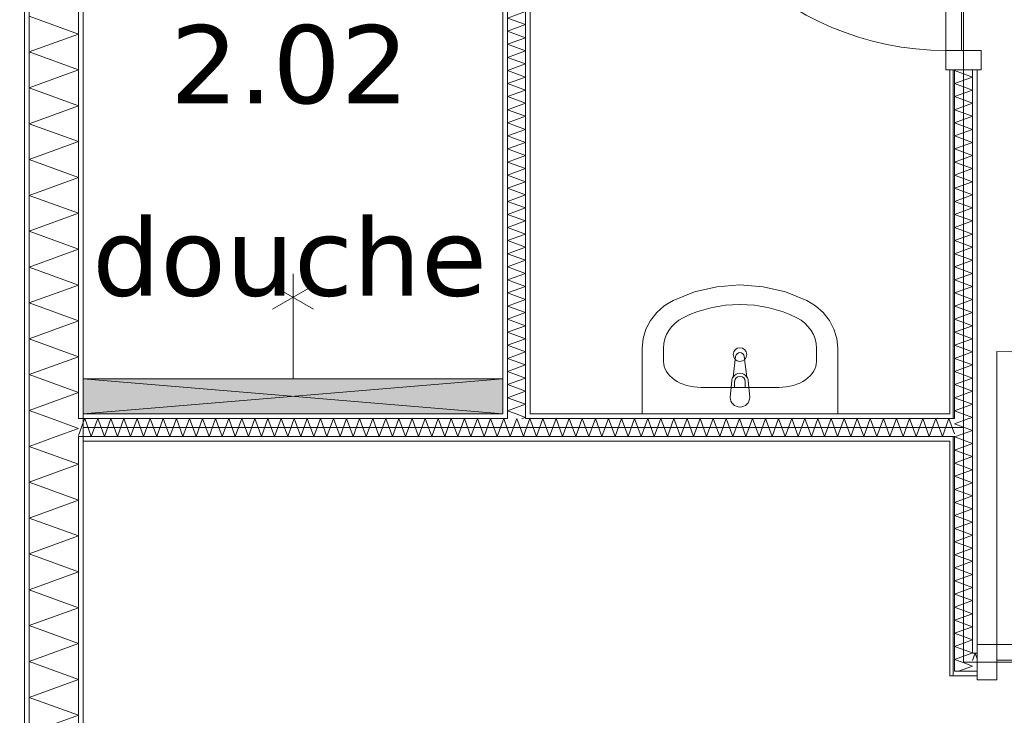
# Model space of a CAD drawing. Header units: millimetres. Extents: x -14925 to 266687, y -3550 to 35834.
# Tile 88 of 244: x 13512 to 16030, y 12749 to 14529. Entities that reach past the tile are written whole.
import ezdxf
from ezdxf.enums import TextEntityAlignment as Align

# ---------------------------------------------------------------- set-up
doc = ezdxf.new("R2010")
doc.units = ezdxf.units.MM
doc.header["$MEASUREMENT"] = 0
for name, color, linetype in [('New_21 Buitenwanden Laagscheidingslijnen', 7, 'Continuous'), ('New_22 C Binnenwanden', 7, 'Continuous'), ('New_22 C Binnenwanden Deuren', 7, 'Continuous'), ('New_22 C Binnenwanden Doorsnede-arcering', 7, 'Continuous'), ('New_22 C Binnenwanden Laagscheidingslijnen', 7, 'Continuous'), ('New_74 Sanitair', 7, 'Continuous'), ('New_74 Sanitair 2D arcering', 7, 'Continuous'), ('New_Z Gebruiksopp', 7, 'Continuous'), ('New_Z Gebruiksopp Zone omranding', 7, 'Continuous'), ('New_Z Gebruiksopp Zone tekst', 7, 'Continuous'), ('Tekst_dim 1_ 100 .DO', 7, 'Continuous')]:
    doc.layers.add(name, color=color, linetype=linetype)
doc.styles.add('GENERATED_STYLE_1', font='verdana.ttf')
doc.styles.add('GENERATED_STYLE_2', font='verdana.ttf')
doc.dimstyles.new('GENERATED_STYLE__2', dxfattribs={"dimtxt": 400, "dimasz": 380, "dimexe": 0.18, "dimexo": 0.0625, "dimgap": 0, "dimtad": 1, "dimtih": 1, "dimtoh": 1, "dimdec": 0, "dimzin": 0, "dimdsep": 46, "dimtxsty": 'GENERATED_STYLE_2', "dimblk": 'ARROWHEAD_7', "dimblk1": 'ARROWHEAD_7', "dimblk2": 'ARROWHEAD_7', "dimcen": 0.09, "dimse1": 1, "dimse2": 1, "dimclrd": 9, "dimclre": 9, "dimclrt": 9, "dimadec": 1, "dimazin": 0, "dimtfac": 1, "dimtdec": 4, "dimtmove": 0, "dimatfit": 3, "dimfxl": 1, "dimtolj": 1, "dimtzin": 0, "dimarcsym": 0})
pattern_1 = [(0, (0, 0), (0, 100), [])]
pattern_2 = [(270, (0, 0), (100, 0), [])]
pattern_3 = [(90, (0, 0), (-100, 0), [])]

# ---------------------------------------------------------------- blocks, each defined once
blk = doc.blocks.new('douche_2.02_27_3', base_point=(14202.7, 14647.7))
at = {"layer": 'New_Z Gebruiksopp Zone tekst', "color": 2, "lineweight": 0}
for tag, style, p in [('DUMMY_941', 'GENERATED_STYLE_1', (14202.7, 14585.6)), ('DUMMY_942', 'GENERATED_STYLE_2', (14202.7, 14088.4))]:
    blk.add_attdef(tag, text='', height=200, dxfattribs=dict(at, style=style)).set_placement(p, align=Align.TOP_LEFT)
for tag, style, p in [('ROOM_NUMBER', 'GENERATED_STYLE_1', (14202.7, 14514.9)), ('ROOM_NAME', 'GENERATED_STYLE_2', (14202.7, 14022.5))]:
    blk.add_attdef(tag, text='', height=200, dxfattribs=dict(at, style=style)).set_placement(p, align=Align.TOP_CENTER)
blk = doc.blocks.new('*X537')
at = {"layer": 'New_22 C Binnenwanden Doorsnede-arcering', "color": 7, "linetype": 'Continuous', "lineweight": 0}
blk.add_line((13663, 13464.8), (13675, 13497.8), dxfattribs=at)
blk = doc.blocks.new('*X538')
at = {"layer": 'New_22 C Binnenwanden Doorsnede-arcering', "color": 7, "linetype": 'Continuous', "lineweight": 0}
blk.add_line((15903, 13468.9), (15891, 13501.8), dxfattribs=at)
blk = doc.blocks.new('*X539')
at = {"layer": 'New_22 C Binnenwanden Doorsnede-arcering', "color": 7, "linetype": 'Continuous', "lineweight": 0}
for p, q in [((13675, 13497.8), (13678.7, 13508)), ((13695.5, 13462), (13678.7, 13508)), ((13695.5, 13462), (13712.2, 13508)), ((13729, 13462), (13712.2, 13508)), ((13729, 13462), (13745.7, 13508)), ((13762.4, 13462), (13745.7, 13508)), ((13762.4, 13462), (13779.2, 13508)), ((13795.9, 13462), (13779.2, 13508)), ((13795.9, 13462), (13812.7, 13508)), ((13829.4, 13462), (13812.7, 13508)), ((13829.4, 13462), (13846.2, 13508)), ((13862.9, 13462), (13846.2, 13508)), ((13862.9, 13462), (13879.6, 13508)), ((13896.4, 13462), (13879.6, 13508)), ((13896.4, 13462), (13913.1, 13508)), ((13929.9, 13462), (13913.1, 13508)), ((13929.9, 13462), (13946.6, 13508)), ((13963.4, 13462), (13946.6, 13508)), ((13963.4, 13462), (13980.1, 13508)), ((13996.8, 13462), (13980.1, 13508)), ((13996.8, 13462), (14013.6, 13508)), ((14030.3, 13462), (14013.6, 13508)), ((14030.3, 13462), (14047.1, 13508)), ((14063.8, 13462), (14047.1, 13508)), ((14063.8, 13462), (14080.6, 13508)), ((14097.3, 13462), (14080.6, 13508)), ((14097.3, 13462), (14114, 13508)), ((14130.8, 13462), (14114, 13508)), ((14130.8, 13462), (14147.5, 13508)), ((14164.3, 13462), (14147.5, 13508)), ((14164.3, 13462), (14181, 13508)), ((14197.8, 13462), (14181, 13508)), ((14197.8, 13462), (14214.5, 13508)), ((14231.2, 13462), (14214.5, 13508)), ((14231.2, 13462), (14248, 13508)), ((14264.7, 13462), (14248, 13508)), ((14264.7, 13462), (14281.5, 13508)), ((14298.2, 13462), (14281.5, 13508)), ((14298.2, 13462), (14314.9, 13508)), ((14331.7, 13462), (14314.9, 13508)), ((14331.7, 13462), (14348.4, 13508)), ((14365.2, 13462), (14348.4, 13508)), ((14365.2, 13462), (14381.9, 13508)), ((14398.7, 13462), (14381.9, 13508)), ((14398.7, 13462), (14415.4, 13508)), ((14432.1, 13462), (14415.4, 13508)), ((14432.1, 13462), (14448.9, 13508)), ((14465.6, 13462), (14448.9, 13508)), ((14465.6, 13462), (14482.4, 13508)), ((14499.1, 13462), (14482.4, 13508)), ((14499.1, 13462), (14515.9, 13508)), ((14532.6, 13462), (14515.9, 13508)), ((14532.6, 13462), (14549.3, 13508)), ((14566.1, 13462), (14549.3, 13508)), ((14566.1, 13462), (14582.8, 13508)), ((14599.6, 13462), (14582.8, 13508)), ((14599.6, 13462), (14616.3, 13508)), ((14633.1, 13462), (14616.3, 13508)), ((14633.1, 13462), (14649.8, 13508)), ((14666.5, 13462), (14649.8, 13508)), ((14666.5, 13462), (14683.3, 13508)), ((14700, 13462), (14683.3, 13508)), ((14700, 13462), (14716.8, 13508)), ((14733.5, 13462), (14716.8, 13508)), ((14733.5, 13462), (14750.3, 13508)), ((14760, 13481.2), (14750.3, 13508))]:
    blk.add_line(p, q, dxfattribs=at)
blk = doc.blocks.new('*X540')
at = {"layer": 'New_22 C Binnenwanden Doorsnede-arcering', "color": 7, "linetype": 'Continuous', "lineweight": 0}
for p, q in [((14767, 13462), (14783.7, 13508)), ((14800.5, 13462), (14783.7, 13508)), ((14767, 13462), (14760, 13481.2)), ((14800.5, 13462), (14806, 13477.2))]:
    blk.add_line(p, q, dxfattribs=at)
blk = doc.blocks.new('*X541')
at = {"layer": 'New_22 C Binnenwanden Doorsnede-arcering', "color": 7, "linetype": 'Continuous', "lineweight": 0}
for p, q in [((14806, 13477.2), (14817.2, 13508)), ((14834, 13462), (14817.2, 13508)), ((14834, 13462), (14850.7, 13508)), ((14867.5, 13462), (14850.7, 13508)), ((14867.5, 13462), (14884.2, 13508)), ((14900.9, 13462), (14884.2, 13508)), ((14900.9, 13462), (14917.7, 13508)), ((14934.4, 13462), (14917.7, 13508)), ((14934.4, 13462), (14951.2, 13508)), ((14967.9, 13462), (14951.2, 13508)), ((14967.9, 13462), (14984.7, 13508)), ((15001.4, 13462), (14984.7, 13508)), ((15001.4, 13462), (15018.1, 13508)), ((15034.9, 13462), (15018.1, 13508)), ((15034.9, 13462), (15051.6, 13508)), ((15068.4, 13462), (15051.6, 13508)), ((15068.4, 13462), (15085.1, 13508)), ((15101.9, 13462), (15085.1, 13508)), ((15101.9, 13462), (15118.6, 13508)), ((15135.3, 13462), (15118.6, 13508)), ((15135.3, 13462), (15152.1, 13508)), ((15168.8, 13462), (15152.1, 13508)), ((15168.8, 13462), (15185.6, 13508)), ((15202.3, 13462), (15185.6, 13508)), ((15202.3, 13462), (15219.1, 13508)), ((15235.8, 13462), (15219.1, 13508)), ((15235.8, 13462), (15252.5, 13508)), ((15269.3, 13462), (15252.5, 13508)), ((15269.3, 13462), (15286, 13508)), ((15302.8, 13462), (15286, 13508)), ((15302.8, 13462), (15319.5, 13508)), ((15336.2, 13462), (15319.5, 13508)), ((15336.2, 13462), (15353, 13508)), ((15369.7, 13462), (15353, 13508)), ((15369.7, 13462), (15386.5, 13508)), ((15403.2, 13462), (15386.5, 13508)), ((15403.2, 13462), (15420, 13508)), ((15436.7, 13462), (15420, 13508)), ((15436.7, 13462), (15453.4, 13508)), ((15470.2, 13462), (15453.4, 13508)), ((15470.2, 13462), (15486.9, 13508)), ((15503.7, 13462), (15486.9, 13508)), ((15503.7, 13462), (15520.4, 13508)), ((15537.2, 13462), (15520.4, 13508)), ((15537.2, 13462), (15553.9, 13508)), ((15570.6, 13462), (15553.9, 13508)), ((15570.6, 13462), (15587.4, 13508)), ((15604.1, 13462), (15587.4, 13508)), ((15604.1, 13462), (15620.9, 13508)), ((15637.6, 13462), (15620.9, 13508)), ((15637.6, 13462), (15654.4, 13508)), ((15671.1, 13462), (15654.4, 13508)), ((15671.1, 13462), (15687.8, 13508)), ((15704.6, 13462), (15687.8, 13508)), ((15704.6, 13462), (15721.3, 13508)), ((15738.1, 13462), (15721.3, 13508)), ((15738.1, 13462), (15754.8, 13508)), ((15771.6, 13462), (15754.8, 13508)), ((15771.6, 13462), (15788.3, 13508)), ((15805, 13462), (15788.3, 13508)), ((15805, 13462), (15821.8, 13508)), ((15838.5, 13462), (15821.8, 13508)), ((15838.5, 13462), (15855.3, 13508)), ((15872, 13462), (15855.3, 13508)), ((15872, 13462), (15888.8, 13508)), ((15891, 13501.8), (15888.8, 13508))]:
    blk.add_line(p, q, dxfattribs=at)
blk = doc.blocks.new('Wall_74_3', base_point=(13675, 13485))
at = {"layer": 'New_22 C Binnenwanden Doorsnede-arcering', "linetype": 'Continuous', "lineweight": 0, "true_color": 0x000000}
h = blk.add_hatch(dxfattribs=at)
h.set_pattern_fill('325_Houtachtig_plaatmate_E2', color=18, style=0, pattern_type=2)
h.set_pattern_definition(pattern_1)
h.paths.add_polyline_path([(14748, 13520), (13675, 13520), (13675, 13508), (14748, 13508)])
h = blk.add_hatch(dxfattribs=at)
h.set_pattern_fill('325_Houtachtig_plaatmate_E2', color=18, style=0, pattern_type=2)
h.set_pattern_definition(pattern_1)
h.paths.add_polyline_path([(14760, 13520), (14748, 13520), (14748, 13508), (14760, 13508)])
h = blk.add_hatch(dxfattribs=at)
h.set_pattern_fill('325_Houtachtig_plaatmate_E2', color=18, style=0, pattern_type=2)
h.set_pattern_definition(pattern_1)
h.paths.add_polyline_path([(14818, 13520), (14806, 13520), (14806, 13508), (14818, 13508)])
h = blk.add_hatch(dxfattribs=at)
h.set_pattern_fill('325_Houtachtig_plaatmate_E2', color=18, style=0, pattern_type=2)
h.set_pattern_definition(pattern_1)
h.paths.add_polyline_path([(14818, 13508), (15891, 13508), (15891, 13520), (14818, 13520)])
h = blk.add_hatch(dxfattribs=at)
h.set_pattern_fill('325_Houtachtig_plaatmate_E2', color=18, style=0, pattern_type=2)
h.set_pattern_definition(pattern_1)
h.paths.add_polyline_path([(13675, 13450), (15891, 13450), (15891, 13462), (13675, 13462)])
at = {"layer": 'New_22 C Binnenwanden', "color": 1, "linetype": 'Continuous', "lineweight": 0, "flags": 128}
for points in [[(14748, 13520), (13675, 13520)], [(15891, 13520), (14818, 13520)], [(13675, 13450), (15891, 13450)]]:
    blk.add_lwpolyline(points, dxfattribs=at)
at = {"layer": 'New_22 C Binnenwanden Laagscheidingslijnen', "color": 1, "linetype": 'Continuous', "lineweight": 0}
for p, q in [((13675, 13508), (13663, 13508)), ((13675, 13508), (14748, 13508)), ((14748, 13508), (14760, 13508)), ((14760, 13520), (14760, 13508)), ((14806, 13508), (14806, 13520)), ((14806, 13508), (14818, 13508)), ((14818, 13508), (15891, 13508)), ((15903, 13508), (15891, 13508)), ((13663, 13462), (13675, 13462)), ((13675, 13462), (14760, 13462)), ((14760, 13462), (14806, 13462)), ((14806, 13462), (15891, 13462)), ((15891, 13462), (15903, 13462))]:
    blk.add_line(p, q, dxfattribs=at)
at = {"layer": 'New_22 C Binnenwanden', "color": 1, "lineweight": 0}
for name in ['*X537', '*X539', '*X540', '*X541', '*X538']:
    blk.add_blockref(name, (0, 0), dxfattribs=at)
blk = doc.blocks.new('*X570')
at = {"layer": 'New_22 C Binnenwanden Doorsnede-arcering', "color": 7, "linetype": 'Continuous', "lineweight": 0}
for p in [(15913.1, 12862), (15924.9, 12883.9)]:
    blk.add_line(p, (15949, 12875.1), dxfattribs=at)
blk = doc.blocks.new('*X572')
at = {"layer": 'New_22 C Binnenwanden Doorsnede-arcering', "color": 7, "linetype": 'Continuous', "lineweight": 0}
for p, q in [((15903, 14398.7), (15906.7, 14400)), ((15903, 14398.7), (15949, 14381.9)), ((15903, 14365.2), (15949, 14381.9)), ((15903, 14365.2), (15949, 14348.4)), ((15903, 14331.7), (15949, 14348.4)), ((15903, 14331.7), (15949, 14314.9)), ((15903, 14298.2), (15949, 14314.9)), ((15903, 14298.2), (15949, 14281.5)), ((15903, 14264.7), (15949, 14281.5)), ((15903, 14264.7), (15949, 14248)), ((15903, 14231.2), (15949, 14248)), ((15903, 14231.2), (15949, 14214.5)), ((15903, 14197.8), (15949, 14214.5)), ((15903, 14197.8), (15949, 14181)), ((15903, 14164.3), (15949, 14181)), ((15903, 14164.3), (15949, 14147.5)), ((15903, 14130.8), (15949, 14147.5)), ((15903, 14130.8), (15949, 14114)), ((15903, 14097.3), (15949, 14114)), ((15903, 14097.3), (15949, 14080.6)), ((15903, 14063.8), (15949, 14080.6)), ((15903, 14063.8), (15949, 14047.1)), ((15903, 14030.3), (15949, 14047.1)), ((15903, 14030.3), (15949, 14013.6)), ((15903, 13996.8), (15949, 14013.6)), ((15903, 13996.8), (15949, 13980.1)), ((15903, 13963.4), (15949, 13980.1)), ((15903, 13963.4), (15949, 13946.6)), ((15903, 13929.9), (15949, 13946.6)), ((15903, 13929.9), (15949, 13913.1)), ((15903, 13896.4), (15949, 13913.1)), ((15903, 13896.4), (15949, 13879.6)), ((15903, 13862.9), (15949, 13879.6)), ((15903, 13862.9), (15949, 13846.2)), ((15903, 13829.4), (15949, 13846.2)), ((15903, 13829.4), (15949, 13812.7)), ((15903, 13795.9), (15949, 13812.7)), ((15903, 13795.9), (15949, 13779.2)), ((15903, 13762.4), (15949, 13779.2)), ((15903, 13762.4), (15949, 13745.7)), ((15903, 13729), (15949, 13745.7)), ((15903, 13729), (15949, 13712.2)), ((15903, 13695.5), (15949, 13712.2)), ((15903, 13695.5), (15949, 13678.7)), ((15903, 13662), (15949, 13678.7)), ((15903, 13662), (15949, 13645.2)), ((15903, 13628.5), (15949, 13645.2)), ((15903, 13628.5), (15949, 13611.8)), ((15903, 13595), (15949, 13611.8)), ((15903, 13595), (15949, 13578.3)), ((15903, 13561.5), (15949, 13578.3)), ((15903, 13561.5), (15949, 13544.8)), ((15903, 13528), (15949, 13544.8)), ((15903, 13528), (15949, 13511.3)), ((15939.9, 13508), (15949, 13511.3))]:
    blk.add_line(p, q, dxfattribs=at)
blk = doc.blocks.new('*X574')
at = {"layer": 'New_22 C Binnenwanden Doorsnede-arcering', "color": 7, "linetype": 'Continuous', "lineweight": 0}
for p, q in [((15903, 13494.6), (15939.9, 13508)), ((15903, 13494.6), (15949, 13477.8)), ((15905.5, 13462), (15949, 13477.8))]:
    blk.add_line(p, q, dxfattribs=at)
blk = doc.blocks.new('*X575')
at = {"layer": 'New_22 C Binnenwanden Doorsnede-arcering', "color": 7, "linetype": 'Continuous', "lineweight": 0}
for p, q in [((15903, 13461.1), (15905.5, 13462)), ((15903, 13461.1), (15949, 13444.3)), ((15903, 13427.6), (15949, 13444.3)), ((15903, 13427.6), (15949, 13410.8)), ((15903, 13394.1), (15949, 13410.8)), ((15903, 13394.1), (15949, 13377.4)), ((15903, 13360.6), (15949, 13377.4)), ((15903, 13360.6), (15949, 13343.9)), ((15903, 13327.1), (15949, 13343.9)), ((15903, 13327.1), (15949, 13310.4)), ((15903, 13293.6), (15949, 13310.4)), ((15903, 13293.6), (15949, 13276.9)), ((15903, 13260.2), (15949, 13276.9)), ((15903, 13260.2), (15949, 13243.4)), ((15903, 13226.7), (15949, 13243.4)), ((15903, 13226.7), (15949, 13209.9)), ((15903, 13193.2), (15949, 13209.9)), ((15903, 13193.2), (15949, 13176.5)), ((15903, 13159.7), (15949, 13176.5)), ((15903, 13159.7), (15949, 13143)), ((15903, 13126.2), (15949, 13143)), ((15903, 13126.2), (15949, 13109.5)), ((15903, 13092.7), (15949, 13109.5)), ((15903, 13092.7), (15949, 13076)), ((15903, 13059.3), (15949, 13076)), ((15903, 13059.3), (15949, 13042.5)), ((15903, 13025.8), (15949, 13042.5)), ((15903, 13025.8), (15949, 13009)), ((15903, 12992.3), (15949, 13009)), ((15903, 12992.3), (15949, 12975.5)), ((15903, 12958.8), (15949, 12975.5)), ((15903, 12958.8), (15949, 12942.1)), ((15903, 12925.3), (15949, 12942.1)), ((15903, 12925.3), (15949, 12908.6)), ((15947.4, 12908), (15949, 12908.6))]:
    blk.add_line(p, q, dxfattribs=at)
blk = doc.blocks.new('*X576')
at = {"layer": 'New_22 C Binnenwanden Doorsnede-arcering', "color": 7, "linetype": 'Continuous', "lineweight": 0}
for q in [(15947.4, 12908), (15924.9, 12883.9)]:
    blk.add_line((15903, 12891.8), q, dxfattribs=at)
blk = doc.blocks.new('D1 bl 26[20]_3')
at = {"layer": 'New_22 C Binnenwanden Deuren', "color": 7, "linetype": 'Continuous', "lineweight": 0}
for p, q in [((15881, 15250), (15881, 15200)), ((15971, 15250), (15881, 15250)), ((15891, 15250), (15903, 15250)), ((15903, 15250), (15949, 15250)), ((15949, 15250), (15961, 15250)), ((15971, 15200), (15971, 15250)), ((15881, 15200), (15131, 15200)), ((15881, 15200), (15971, 15200)), ((15881, 14450), (15881, 15200)), ((15881, 15200), (15921, 15200)), ((15921, 15200), (15921, 14450)), ((15971, 14450), (15881, 14450)), ((15881, 14450), (15881, 14400)), ((15921, 14450), (15881, 14450)), ((15971, 14400), (15971, 14450)), ((15881, 14400), (15971, 14400)), ((15891, 14400), (15903, 14400)), ((15903, 14400), (15949, 14400)), ((15949, 14400), (15961, 14400))]:
    blk.add_line(p, q, dxfattribs=at)
blk.add_arc((15881, 15200), 750, 180, 270, dxfattribs=at)
blk = doc.blocks.new('Wall_78_3', base_point=(15926, 15335))
at = {"layer": 'New_22 C Binnenwanden Doorsnede-arcering', "linetype": 'Continuous', "lineweight": 0, "true_color": 0x000000}
h = blk.add_hatch(dxfattribs=at)
h.set_pattern_fill('325_Houtachtig_plaatmate_E2', color=18, style=0, pattern_type=2)
h.set_pattern_definition(pattern_2)
h.paths.add_polyline_path([(15891, 13520), (15903, 13520), (15903, 14400), (15891, 14400)])
h = blk.add_hatch(dxfattribs=at)
h.set_pattern_fill('325_Houtachtig_plaatmate_E2', color=18, style=0, pattern_type=2)
h.set_pattern_definition(pattern_2)
h.paths.add_polyline_path([(15949, 12920), (15961, 12920), (15961, 14400), (15949, 14400)])
h = blk.add_hatch(dxfattribs=at)
h.set_pattern_fill('325_Houtachtig_plaatmate_E2', color=18, style=0, pattern_type=2)
h.set_pattern_definition(pattern_2)
h.paths.add_polyline_path([(15903, 13508), (15903, 13520), (15891, 13520), (15891, 13508)])
h = blk.add_hatch(dxfattribs=at)
h.set_pattern_fill('325_Houtachtig_plaatmate_E2', color=18, style=0, pattern_type=2)
h.set_pattern_definition(pattern_2)
h.paths.add_polyline_path([(15903, 13450), (15903, 13462), (15891, 13462), (15891, 13450)])
h = blk.add_hatch(dxfattribs=at)
h.set_pattern_fill('325_Houtachtig_plaatmate_E2', color=18, style=0, pattern_type=2)
h.set_pattern_definition(pattern_2)
h.paths.add_polyline_path([(15903, 12862), (15903, 13450), (15891, 13450), (15891, 12862)])
h = blk.add_hatch(dxfattribs=at)
h.set_pattern_fill('325_Houtachtig_plaatmate_E2', color=18, style=0, pattern_type=2)
h.set_pattern_definition(pattern_2)
h.paths.add_polyline_path([(15961, 12920), (15949, 12908), (15961, 12908)])
h = blk.add_hatch(dxfattribs=at)
h.set_pattern_fill('325_Houtachtig_plaatmate_E2', color=18, style=0, pattern_type=2)
h.set_pattern_definition(pattern_2)
h.paths.add_polyline_path([(15949, 12920), (15949, 12908), (15961, 12920)])
h = blk.add_hatch(dxfattribs=at)
h.set_pattern_fill('325_Houtachtig_plaatmate_E2', color=18, style=0, pattern_type=2)
h.set_pattern_definition(pattern_2)
h.paths.add_polyline_path([(15903, 12862), (15891, 12850), (15903, 12850)])
h = blk.add_hatch(dxfattribs=at)
h.set_pattern_fill('325_Houtachtig_plaatmate_E2', color=18, style=0, pattern_type=2)
h.set_pattern_definition(pattern_2)
h.paths.add_polyline_path([(15891, 12862), (15891, 12850), (15903, 12862)])
at = {"layer": 'New_22 C Binnenwanden', "color": 1, "linetype": 'Continuous', "lineweight": 0}
for p, q in [((15891, 14400), (15903, 14400)), ((15903, 14400), (15949, 14400)), ((15949, 14400), (15961, 14400))]:
    blk.add_line(p, q, dxfattribs=at)
at = {"layer": 'New_22 C Binnenwanden', "color": 1, "linetype": 'Continuous', "lineweight": 0, "flags": 128}
for points in [[(15891, 14400), (15891, 13520)], [(15961, 12920), (15961, 14400)], [(15891, 13450), (15891, 12850)], [(15891, 12850), (15903, 12850)]]:
    blk.add_lwpolyline(points, dxfattribs=at)
at = {"layer": 'New_22 C Binnenwanden Laagscheidingslijnen', "color": 1, "linetype": 'Continuous', "lineweight": 0}
for p, q in [((15903, 14400), (15903, 13508)), ((15949, 14400), (15949, 12920)), ((15903, 13508), (15891, 13508)), ((15891, 13462), (15903, 13462)), ((15903, 13462), (15903, 12908)), ((15949, 12920), (15949, 12908)), ((15903, 12908), (15903, 12862)), ((15949, 12908), (15961, 12908)), ((15903, 12862), (15949, 12862))]:
    blk.add_line(p, q, dxfattribs=at)
at = {"layer": 'New_22 C Binnenwanden', "color": 1, "lineweight": 0}
for name in ['*X572', '*X574', '*X575', '*X576', '*X570']:
    blk.add_blockref(name, (0, 0), dxfattribs=at)
at = {"layer": 'New_22 C Binnenwanden Deuren', "color": 7, "linetype": 'Continuous', "lineweight": 0}
blk.add_blockref('D1 bl 26[20]_3', (0, 0), dxfattribs=at)
blk = doc.blocks.new('*X659')
at = {"layer": 'New_22 C Binnenwanden Doorsnede-arcering', "color": 7, "linetype": 'Continuous', "lineweight": 0}
for q in [(17837, 12891.2), (17852, 12874)]:
    blk.add_line((17847.6, 12862), q, dxfattribs=at)
blk = doc.blocks.new('*X660')
at = {"layer": 'New_22 C Binnenwanden Doorsnede-arcering', "color": 7, "linetype": 'Continuous', "lineweight": 0}
for p in [(17825, 12891.8), (17837, 12891.2)]:
    blk.add_line(p, (17830.9, 12908), dxfattribs=at)
blk = doc.blocks.new('*X661')
at = {"layer": 'New_22 C Binnenwanden Doorsnede-arcering', "color": 7, "linetype": 'Continuous', "lineweight": 0}
for p in [(15949, 12889.5), (15961, 12893.5)]:
    blk.add_line(p, (15955.7, 12908), dxfattribs=at)
blk = doc.blocks.new('*X662')
at = {"layer": 'New_22 C Binnenwanden Doorsnede-arcering', "color": 7, "linetype": 'Continuous', "lineweight": 0}
for p, q in [((16811, 12865.8), (16826.3, 12908)), ((16843.1, 12862), (16826.3, 12908)), ((16843.1, 12862), (16859.8, 12908)), ((16876.6, 12862), (16859.8, 12908)), ((16876.6, 12862), (16893.3, 12908)), ((16910.1, 12862), (16893.3, 12908)), ((16910.1, 12862), (16926.8, 12908)), ((16943.5, 12862), (16926.8, 12908)), ((16943.5, 12862), (16960.3, 12908)), ((16977, 12862), (16960.3, 12908)), ((16977, 12862), (16993.8, 12908)), ((17010.5, 12862), (16993.8, 12908)), ((17010.5, 12862), (17027.3, 12908)), ((17044, 12862), (17027.3, 12908)), ((17044, 12862), (17060.7, 12908)), ((17077.5, 12862), (17060.7, 12908)), ((17077.5, 12862), (17094.2, 12908)), ((17111, 12862), (17094.2, 12908)), ((17111, 12862), (17127.7, 12908)), ((17144.5, 12862), (17127.7, 12908)), ((17144.5, 12862), (17161.2, 12908)), ((17177.9, 12862), (17161.2, 12908)), ((17177.9, 12862), (17194.7, 12908)), ((17211.4, 12862), (17194.7, 12908)), ((17211.4, 12862), (17228.2, 12908)), ((17244.9, 12862), (17228.2, 12908)), ((17244.9, 12862), (17261.7, 12908)), ((17278.4, 12862), (17261.7, 12908)), ((17278.4, 12862), (17295.1, 12908)), ((17311.9, 12862), (17295.1, 12908)), ((17311.9, 12862), (17328.6, 12908)), ((17345.4, 12862), (17328.6, 12908)), ((17345.4, 12862), (17362.1, 12908)), ((17378.9, 12862), (17362.1, 12908)), ((17378.9, 12862), (17395.6, 12908)), ((17412.3, 12862), (17395.6, 12908)), ((17412.3, 12862), (17429.1, 12908)), ((17445.8, 12862), (17429.1, 12908)), ((17445.8, 12862), (17462.6, 12908)), ((17479.3, 12862), (17462.6, 12908)), ((17479.3, 12862), (17496, 12908)), ((17512.8, 12862), (17496, 12908)), ((17512.8, 12862), (17529.5, 12908)), ((17546.3, 12862), (17529.5, 12908)), ((17546.3, 12862), (17563, 12908)), ((17579.8, 12862), (17563, 12908)), ((17579.8, 12862), (17596.5, 12908)), ((17613.2, 12862), (17596.5, 12908)), ((17613.2, 12862), (17630, 12908)), ((17646.7, 12862), (17630, 12908)), ((17646.7, 12862), (17663.5, 12908)), ((17680.2, 12862), (17663.5, 12908)), ((17680.2, 12862), (17697, 12908)), ((17713.7, 12862), (17697, 12908)), ((17713.7, 12862), (17730.4, 12908)), ((17747.2, 12862), (17730.4, 12908)), ((17747.2, 12862), (17763.9, 12908)), ((17780.7, 12862), (17763.9, 12908)), ((17780.7, 12862), (17797.4, 12908)), ((17814.2, 12862), (17797.4, 12908)), ((17814.2, 12862), (17825, 12891.8))]:
    blk.add_line(p, q, dxfattribs=at)
blk = doc.blocks.new('D1 bl 26[24]_3')
at = {"layer": 'New_22 C Binnenwanden Deuren', "color": 7, "linetype": 'Continuous', "lineweight": 0}
for p, q in [((16011, 12930), (16011, 13680)), ((15961, 12930), (16011, 12930)), ((15961, 12840), (15961, 12930)), ((15961, 12920), (15961, 12908)), ((16011, 12930), (16011, 12840)), ((16761, 12930), (16011, 12930)), ((16011, 12930), (16011, 12890)), ((16761, 12840), (16761, 12930)), ((16761, 12930), (16811, 12930)), ((16761, 12890), (16761, 12930)), ((16811, 12930), (16811, 12840)), ((16811, 12920), (16811, 12908)), ((15961, 12908), (15961, 12862)), ((16811, 12908), (16811, 12862)), ((16011, 12890), (16761, 12890)), ((15961, 12862), (15961, 12850)), ((16811, 12862), (16811, 12850)), ((16011, 12840), (15961, 12840)), ((16811, 12840), (16761, 12840))]:
    blk.add_line(p, q, dxfattribs=at)
blk.add_arc((16011, 12930), 750, 0, 90, dxfattribs=at)
blk = doc.blocks.new('Wall_98_3', base_point=(15926, 12885))
at = {"layer": 'New_22 C Binnenwanden Doorsnede-arcering', "linetype": 'Continuous', "lineweight": 0, "true_color": 0x000000}
h = blk.add_hatch(dxfattribs=at)
h.set_pattern_fill('325_Houtachtig_plaatmate_E2', color=18, style=0, pattern_type=2)
h.set_pattern_definition(pattern_1)
h.paths.add_polyline_path([(16811, 12920), (16811, 12908), (17825, 12908), (17825, 12920)])
h = blk.add_hatch(dxfattribs=at)
h.set_pattern_fill('325_Houtachtig_plaatmate_E2', color=18, style=0, pattern_type=2)
h.set_pattern_definition(pattern_1)
h.paths.add_polyline_path([(17825, 12920), (17825, 12908), (17837, 12908), (17837, 12920)])
h = blk.add_hatch(dxfattribs=at)
h.set_pattern_fill('325_Houtachtig_plaatmate_E2', color=18, style=0, pattern_type=2)
h.set_pattern_definition(pattern_1)
h.paths.add_polyline_path([(15961, 12862), (15903, 12862), (15903, 12850), (15961, 12850)])
h = blk.add_hatch(dxfattribs=at)
h.set_pattern_fill('325_Houtachtig_plaatmate_E2', color=18, style=0, pattern_type=2)
h.set_pattern_definition(pattern_1)
h.paths.add_polyline_path([(16811, 12862), (16811, 12850), (17825, 12850), (17825, 12862)])
h = blk.add_hatch(dxfattribs=at)
h.set_pattern_fill('325_Houtachtig_plaatmate_E2', color=18, style=0, pattern_type=2)
h.set_pattern_definition(pattern_1)
h.paths.add_polyline_path([(17825, 12862), (17825, 12850), (17837, 12850), (17837, 12862)])
at = {"layer": 'New_21 Buitenwanden Laagscheidingslijnen', "color": 1, "linetype": 'Continuous', "lineweight": 0}
for p, q in [((17837, 12920), (17825, 12920)), ((17837, 12908), (17825, 12908)), ((17852, 12908), (17837, 12908)), ((17825, 12862), (17837, 12862)), ((17825, 12850), (17837, 12850)), ((17837, 12862), (17852, 12862))]:
    blk.add_line(p, q, dxfattribs=at)
at = {"layer": 'New_22 C Binnenwanden', "color": 1, "linetype": 'Continuous', "lineweight": 0}
for p, q in [((15961, 12920), (15961, 12908)), ((16811, 12920), (16811, 12908)), ((15961, 12908), (15961, 12862)), ((16811, 12908), (16811, 12862)), ((15961, 12862), (15961, 12850)), ((16811, 12862), (16811, 12850))]:
    blk.add_line(p, q, dxfattribs=at)
at = {"layer": 'New_22 C Binnenwanden', "color": 1, "linetype": 'Continuous', "lineweight": 0, "flags": 128}
for points in [[(17825, 12920), (16811, 12920)], [(15903, 12850), (15961, 12850)], [(16811, 12850), (17825, 12850)]]:
    blk.add_lwpolyline(points, dxfattribs=at)
at = {"layer": 'New_22 C Binnenwanden Laagscheidingslijnen', "color": 1, "linetype": 'Continuous', "lineweight": 0}
for p, q in [((15949, 12908), (15961, 12908)), ((16811, 12908), (17825, 12908)), ((15903, 12862), (15949, 12862)), ((15949, 12862), (15961, 12862)), ((16811, 12862), (17825, 12862))]:
    blk.add_line(p, q, dxfattribs=at)
at = {"layer": 'New_22 C Binnenwanden', "color": 1, "lineweight": 0}
for name in ['*X661', '*X662', '*X660', '*X659']:
    blk.add_blockref(name, (0, 0), dxfattribs=at)
at = {"layer": 'New_22 C Binnenwanden Deuren', "color": 7, "linetype": 'Continuous', "lineweight": 0}
blk.add_blockref('D1 bl 26[24]_3', (0, 0), dxfattribs=at)
blk = doc.blocks.new('*X669')
at = {"layer": 'New_22 C Binnenwanden Doorsnede-arcering', "color": 7, "linetype": 'Continuous', "lineweight": 0}
for p in [(14782.1, 13520), (14796.9, 13508)]:
    blk.add_line(p, (14806, 13511.3), dxfattribs=at)
blk = doc.blocks.new('*X670')
at = {"layer": 'New_22 C Binnenwanden Doorsnede-arcering', "color": 7, "linetype": 'Continuous', "lineweight": 0}
for p, q in [((14760, 14666.5), (14806, 14683.3)), ((14760.1, 14700), (14806, 14683.3)), ((14760, 14666.5), (14806, 14649.8)), ((14760, 14633.1), (14806, 14649.8)), ((14760, 14633.1), (14806, 14616.3)), ((14760, 14599.6), (14806, 14616.3)), ((14760, 14599.6), (14806, 14582.8)), ((14760, 14566.1), (14806, 14582.8)), ((14760, 14566.1), (14806, 14549.3)), ((14760, 14532.6), (14806, 14549.3)), ((14760, 14532.6), (14806, 14515.9)), ((14760, 14499.1), (14806, 14515.9)), ((14760, 14499.1), (14806, 14482.4)), ((14760, 14465.6), (14806, 14482.4)), ((14760, 14465.6), (14806, 14448.9)), ((14760, 14432.1), (14806, 14448.9)), ((14760, 14432.1), (14806, 14415.4)), ((14760, 14398.7), (14806, 14415.4)), ((14760, 14398.7), (14806, 14381.9)), ((14760, 14365.2), (14806, 14381.9)), ((14760, 14365.2), (14806, 14348.4)), ((14760, 14331.7), (14806, 14348.4)), ((14760, 14331.7), (14806, 14314.9)), ((14760, 14298.2), (14806, 14314.9)), ((14760, 14298.2), (14806, 14281.5)), ((14760, 14264.7), (14806, 14281.5)), ((14760, 14264.7), (14806, 14248)), ((14760, 14231.2), (14806, 14248)), ((14760, 14231.2), (14806, 14214.5)), ((14760, 14197.8), (14806, 14214.5)), ((14760, 14197.8), (14806, 14181)), ((14760, 14164.3), (14806, 14181)), ((14760, 14164.3), (14806, 14147.5)), ((14760, 14130.8), (14806, 14147.5)), ((14760, 14130.8), (14806, 14114)), ((14760, 14097.3), (14806, 14114)), ((14760, 14097.3), (14806, 14080.6)), ((14760, 14063.8), (14806, 14080.6)), ((14760, 14063.8), (14806, 14047.1)), ((14760, 14030.3), (14806, 14047.1)), ((14760, 14030.3), (14806, 14013.6)), ((14760, 13996.8), (14806, 14013.6)), ((14760, 13996.8), (14806, 13980.1)), ((14760, 13963.4), (14806, 13980.1)), ((14760, 13963.4), (14806, 13946.6)), ((14760, 13929.9), (14806, 13946.6)), ((14760, 13929.9), (14806, 13913.1)), ((14760, 13896.4), (14806, 13913.1)), ((14760, 13896.4), (14806, 13879.6)), ((14760, 13862.9), (14806, 13879.6)), ((14760, 13862.9), (14806, 13846.2)), ((14760, 13829.4), (14806, 13846.2)), ((14760, 13829.4), (14806, 13812.7)), ((14760, 13795.9), (14806, 13812.7)), ((14760, 13795.9), (14806, 13779.2)), ((14760, 13762.4), (14806, 13779.2)), ((14760, 13762.4), (14806, 13745.7)), ((14760, 13729), (14806, 13745.7)), ((14760, 13729), (14806, 13712.2)), ((14760, 13695.5), (14806, 13712.2)), ((14760, 13695.5), (14806, 13678.7)), ((14760, 13662), (14806, 13678.7)), ((14760, 13662), (14806, 13645.2)), ((14760, 13628.5), (14806, 13645.2)), ((14760, 13628.5), (14806, 13611.8)), ((14760, 13595), (14806, 13611.8)), ((14760, 13595), (14806, 13578.3)), ((14760, 13561.5), (14806, 13578.3)), ((14760, 13561.5), (14806, 13544.8)), ((14760, 13528), (14806, 13544.8)), ((14760, 13528), (14782.1, 13520))]:
    blk.add_line(p, q, dxfattribs=at)
blk = doc.blocks.new('Wall_100_3', base_point=(14783, 14700))
at = {"layer": 'New_22 C Binnenwanden Doorsnede-arcering', "linetype": 'Continuous', "lineweight": 0, "true_color": 0x000000}
h = blk.add_hatch(dxfattribs=at)
h.set_pattern_fill('325_Houtachtig_plaatmate_E2', color=18, style=0, pattern_type=2)
h.set_pattern_definition(pattern_2)
h.paths.add_polyline_path([(14748, 14700), (14748, 13520), (14760, 13520), (14760, 14700)])
h = blk.add_hatch(dxfattribs=at)
h.set_pattern_fill('325_Houtachtig_plaatmate_E2', color=18, style=0, pattern_type=2)
h.set_pattern_definition(pattern_2)
h.paths.add_polyline_path([(14806, 14700), (14806, 13520), (14818, 13520), (14818, 14700)])
at = {"layer": 'New_22 C Binnenwanden', "color": 1, "linetype": 'Continuous', "lineweight": 0, "flags": 128}
for points in [[(14748, 14700), (14748, 13520)], [(14748, 14700), (14760, 14700)], [(14760, 14700), (14806, 14700)], [(14806, 14700), (14818, 14700)], [(14818, 13520), (14818, 14700)]]:
    blk.add_lwpolyline(points, dxfattribs=at)
at = {"layer": 'New_22 C Binnenwanden Laagscheidingslijnen', "color": 1, "linetype": 'Continuous', "lineweight": 0}
for p, q in [((14760, 14700), (14760, 13520)), ((14806, 14700), (14806, 13520)), ((14760, 13520), (14760, 13508)), ((14806, 13508), (14806, 13520))]:
    blk.add_line(p, q, dxfattribs=at)
at = {"layer": 'New_22 C Binnenwanden', "color": 1, "lineweight": 0}
for name in ['*X670', '*X669']:
    blk.add_blockref(name, (0, 0), dxfattribs=at)
blk = doc.blocks.new('*X686')
at = {"layer": 'New_22 C Binnenwanden Doorsnede-arcering', "color": 7, "linetype": 'Continuous', "lineweight": 0}
for p, q in [((13605.5, 13462), (13537, 13437.1)), ((13663, 13391.2), (13537, 13437.1)), ((13663, 13391.2), (13537, 13345.3)), ((13663, 13299.5), (13537, 13345.3)), ((13663, 13299.5), (13537, 13253.6)), ((13663, 13207.8), (13537, 13253.6)), ((13663, 13207.8), (13537, 13161.9)), ((13663, 13116), (13537, 13161.9)), ((13663, 13116), (13537, 13070.2)), ((13663, 13024.3), (13537, 13070.2)), ((13663, 13024.3), (13537, 12978.5)), ((13663, 12932.6), (13537, 12978.5)), ((13663, 12932.6), (13537, 12886.7)), ((13663, 12840.9), (13537, 12886.7)), ((13663, 12840.9), (13537, 12795)), ((13663, 12749.1), (13537, 12795)), ((13663, 12749.1), (13537, 12703.3))]:
    blk.add_line(p, q, dxfattribs=at)
blk = doc.blocks.new('*X687')
at = {"layer": 'New_22 C Binnenwanden Doorsnede-arcering', "color": 7, "linetype": 'Continuous', "lineweight": 0}
for q in [(13594.1, 13508), (13605.5, 13462)]:
    blk.add_line((13663, 13482.9), q, dxfattribs=at)
blk = doc.blocks.new('*X688')
at = {"layer": 'New_22 C Binnenwanden Doorsnede-arcering', "color": 7, "linetype": 'Continuous', "lineweight": 0}
for p, q in [((13663, 14491.8), (13537, 14537.7)), ((13663, 14491.8), (13537, 14446)), ((13663, 14400.1), (13537, 14446)), ((13663, 14400.1), (13537, 14354.3)), ((13663, 14308.4), (13537, 14354.3)), ((13663, 14308.4), (13537, 14262.5)), ((13663, 14216.7), (13537, 14262.5)), ((13663, 14216.7), (13537, 14170.8)), ((13663, 14125), (13537, 14170.8)), ((13663, 14125), (13537, 14079.1)), ((13663, 14033.2), (13537, 14079.1)), ((13663, 14033.2), (13537, 13987.4)), ((13663, 13941.5), (13537, 13987.4)), ((13663, 13941.5), (13537, 13895.7)), ((13663, 13849.8), (13537, 13895.7)), ((13663, 13849.8), (13537, 13803.9)), ((13663, 13758.1), (13537, 13803.9)), ((13663, 13758.1), (13537, 13712.2)), ((13663, 13666.4), (13537, 13712.2)), ((13663, 13666.4), (13537, 13620.5)), ((13663, 13574.6), (13537, 13620.5)), ((13663, 13574.6), (13537, 13528.8)), ((13594.1, 13508), (13537, 13528.8))]:
    blk.add_line(p, q, dxfattribs=at)
blk = doc.blocks.new('Wall_104_3', base_point=(13675, 17600))
at = {"layer": 'New_22 C Binnenwanden Doorsnede-arcering', "linetype": 'Continuous', "lineweight": 0, "true_color": 0x000000}
h = blk.add_hatch(dxfattribs=at)
h.set_pattern_fill('325_Houtachtig_plaatmate_E2', color=18, style=0, pattern_type=2)
h.set_pattern_definition(pattern_3)
h.paths.add_polyline_path([(13525, 17923), (13525, 10827), (13537, 10827), (13537, 17923)])
h = blk.add_hatch(dxfattribs=at)
h.set_pattern_fill('325_Houtachtig_plaatmate_E2', color=18, style=0, pattern_type=2)
h.set_pattern_definition(pattern_3)
h.paths.add_polyline_path([(13663, 15300), (13663, 13520), (13675, 13520), (13675, 15300)])
h = blk.add_hatch(dxfattribs=at)
h.set_pattern_fill('325_Houtachtig_plaatmate_E2', color=18, style=0, pattern_type=2)
h.set_pattern_definition(pattern_3)
h.paths.add_polyline_path([(13663, 13520), (13663, 13508), (13675, 13508), (13675, 13520)])
h = blk.add_hatch(dxfattribs=at)
h.set_pattern_fill('325_Houtachtig_plaatmate_E2', color=18, style=0, pattern_type=2)
h.set_pattern_definition(pattern_3)
h.paths.add_polyline_path([(13663, 13462), (13663, 13450), (13675, 13450), (13675, 13462)])
h = blk.add_hatch(dxfattribs=at)
h.set_pattern_fill('325_Houtachtig_plaatmate_E2', color=18, style=0, pattern_type=2)
h.set_pattern_definition(pattern_3)
h.paths.add_polyline_path([(13663, 13450), (13663, 11138), (13670.5, 11138), (13675, 11150), (13675, 13450)])
at = {"layer": 'New_22 C Binnenwanden', "color": 1, "linetype": 'Continuous', "lineweight": 0, "flags": 128}
for points in [[(13525, 17923), (13525, 10827)], [(13675, 13520), (13675, 15300)], [(13675, 11150), (13675, 13450)]]:
    blk.add_lwpolyline(points, dxfattribs=at)
at = {"layer": 'New_22 C Binnenwanden Laagscheidingslijnen', "color": 1, "linetype": 'Continuous', "lineweight": 0}
for p, q in [((13537, 11123), (13537, 17627)), ((13663, 13508), (13663, 15312)), ((13675, 13508), (13663, 13508)), ((13663, 13462), (13675, 13462)), ((13663, 11138), (13663, 13462))]:
    blk.add_line(p, q, dxfattribs=at)
at = {"layer": 'New_22 C Binnenwanden', "color": 1, "lineweight": 0}
for name in ['*X688', '*X687', '*X686']:
    blk.add_blockref(name, (0, 0), dxfattribs=at)
blk = doc.blocks.new('Wasbak 26[44]_3', base_point=(15354.5, 13520))
at = {"layer": 'New_74 Sanitair', "color": 7, "linetype": 'Continuous', "lineweight": 0}
for p, q in [((15158.8, 13654.4), (15158.8, 13688)), ((15550.2, 13654.4), (15550.2, 13688)), ((15340.9, 13602.5), (15340.9, 13587.6)), ((15368.1, 13587.6), (15368.1, 13602.5)), ((15453.5, 13587.7), (15255.5, 13587.7)), ((15340.9, 13587.6), (15368.1, 13587.6))]:
    blk.add_line(p, q, dxfattribs=at)
at = {"layer": 'New_74 Sanitair', "color": 7, "linetype": 'Continuous', "lineweight": 0, "flags": 128}
blk.add_lwpolyline([(15104.5, 13520), (15104.5, 13688), (15106.9, 13712.7), (15114.1, 13736.7), (15125.8, 13759.1), (15141.6, 13779.2), (15161, 13796.4), (15183.5, 13810.1), (15237.8, 13832.1), (15295.4, 13845.5), (15354.5, 13850), (15413.6, 13845.5), (15471.2, 13832.1), (15525.5, 13810.1), (15548, 13796.4), (15567.4, 13779.2), (15583.2, 13759.1), (15594.9, 13736.7), (15602.1, 13712.7), (15604.5, 13688), (15604.5, 13520)], close=True, dxfattribs=at)
blk.add_lwpolyline([(15329.5, 13562.7), (15333.5, 13604.7, -0.12102), (15336.8, 13614.2), (15343.4, 13667.1, -0.882566), (15365.6, 13667.1), (15372.2, 13614.2, -0.12102), (15375.5, 13604.7), (15379.5, 13562.7, -1)], format="xyb", close=True, dxfattribs=at)
at = {"layer": 'New_74 Sanitair', "color": 7, "linetype": 'Continuous', "lineweight": 0}
blk.add_circle((15354.5, 13671.9), 17.5, dxfattribs=at)
for centre, radius, start, end in [((15354.5, 13602.8), 21.1, 32.771, 147.229), ((15354.5, 13602.5), 13.6, 0, 180)]:
    blk.add_arc(centre, radius, start, end, dxfattribs=at)
for centre, major_axis, ratio, start_param, end_param in [((15354.5, 13520), (304.3, 0), 0.92, 1.073821, 2.067771), ((15255.5, 13688), (96.6, 0), 0.92, 2.067771, 3.141593), ((15453.5, 13688), (96.6, 0), 0.92, 0, 1.073821), ((15255.6, 13654.4), (96.7, 0), 0.689608, 3.141593, 4.712389), ((15453.4, 13654.4), (96.7, 0), 0.689608, 4.712389, 6.283185)]:
    blk.add_ellipse(centre, major_axis=major_axis, ratio=ratio, start_param=start_param, end_param=end_param, dxfattribs=at)
blk = doc.blocks.new('Inbouwreservoir 26 KM[48]_3', base_point=(14748, 13520))
at = {"layer": 'New_74 Sanitair 2D arcering', "linetype": 'Continuous', "lineweight": 0, "true_color": 0xffffff}
blk.add_hatch(color=7, dxfattribs=at).paths.add_polyline_path([(14748, 13520), (14748, 13610), (13675, 13610), (13675, 13520)])
at = {"layer": 'New_74 Sanitair', "color": 7, "linetype": 'Continuous', "lineweight": 0}
for p, q in [((14748, 13520), (13675, 13610)), ((14748, 13610), (13675, 13520))]:
    blk.add_line(p, q, dxfattribs=at)
at = {"layer": 'New_74 Sanitair', "color": 7, "linetype": 'Continuous', "lineweight": 0, "flags": 128}
blk.add_lwpolyline([(14748, 13520), (13675, 13520), (13675, 13610), (14748, 13610)], close=True, dxfattribs=at)
blk = doc.blocks.new('Douche[52]_3', base_point=(14263.8, 13878.6))
at = {"layer": 'New_74 Sanitair', "color": 7, "linetype": 'Continuous', "lineweight": 0}
for p, q in [((14211.5, 13878.6), (14211.5, 13757.8)), ((14159.2, 13848.4), (14263.8, 13788)), ((14263.8, 13848.4), (14159.2, 13788)), ((14211.5, 13775.7), (14211.5, 13610))]:
    blk.add_line(p, q, dxfattribs=at)
blk = doc.blocks.new('*D1760')
at = {"layer": 'Tekst_dim 1_ 100 .DO', "color": 9, "linetype": 'Continuous', "lineweight": 0}
for p, q in [((9000, 19125), (9000, 19875)), ((4600, 19500), (9100, 19500)), ((9100, 19500), (13600, 19500))]:
    blk.add_line(p, q, dxfattribs=at)
blk.add_circle((9000, 19500), 100, dxfattribs=at)
at = {"layer": 'Tekst_dim 1_ 100 .DO', "color": 9, "lineweight": 0, "insert": (10452.7, 19580), "char_height": 400, "attachment_point": 7, "style": 'GENERATED_STYLE_2'}
blk.add_mtext('\\A1;{\\pql;\\fVerdana|b0|i0|c0|p0;\\W1.000000;4.500}', dxfattribs=at)
blk = doc.blocks.new('ARROWHEAD_7')
at = {"color": 0, "linetype": 'Continuous', "lineweight": 0}
for p, q in [((0, -0.25), (0, 0.25)), ((0, 0), (-1, 0)), ((-0.25, 0), (0.25, 0))]:
    blk.add_line(p, q, dxfattribs=at)
blk.add_circle((0, 0), 0.25, dxfattribs=at)
blk = doc.blocks.new('*D1761')
at = {"layer": 'Tekst_dim 1_ 100 .DO', "color": 9, "linetype": 'Continuous', "lineweight": 0}
for p, q in [((13500, 19125), (13500, 19875)), ((18000, 19125), (18000, 19875)), ((9100, 19500), (13600, 19500)), ((13600, 19500), (18100, 19500))]:
    blk.add_line(p, q, dxfattribs=at)
for centre in [(13500, 19500), (18000, 19500)]:
    blk.add_circle(centre, 100, dxfattribs=at)
at = {"layer": 'Tekst_dim 1_ 100 .DO', "color": 9, "lineweight": 0, "insert": (14952.7, 19580), "char_height": 400, "attachment_point": 7, "style": 'GENERATED_STYLE_2'}
blk.add_mtext('\\A1;{\\pql;\\fVerdana|b0|i0|c0|p0;\\W1.000000;4.500}', dxfattribs=at)
blk = doc.blocks.new('*D1762')
at = {"layer": 'Tekst_dim 1_ 100 .DO', "color": 9, "linetype": 'Continuous', "lineweight": 0}
for p, q in [((18000, 19125), (18000, 19875)), ((18125, 19125), (18125, 19875)), ((13600, 19500), (18100, 19500)), ((18100, 19500), (18225, 19500))]:
    blk.add_line(p, q, dxfattribs=at)
for centre in [(18000, 19500), (18125, 19500)]:
    blk.add_circle(centre, 100, dxfattribs=at)

msp = doc.modelspace()

# ---------------------------------------------------------------- linework, layer by layer
at = {"layer": 'New_Z Gebruiksopp Zone omranding', "color": 121, "linetype": 'Continuous', "lineweight": 0, "true_color": 0x99e6e6, "flags": 128}
msp.add_lwpolyline([(15926, 15335), (13675, 15335), (13675, 13485), (15926, 13485)], close=True, dxfattribs=at)
at = {"layer": 'New_Z Gebruiksopp Zone omranding', "color": 254, "linetype": 'Continuous', "lineweight": 0, "true_color": 0xd1c2fc, "flags": 128}
msp.add_lwpolyline([(15926, 12885), (16846, 12885), (16846, 15335), (15926, 15335)], close=True, dxfattribs=at)
at = {"layer": 'New_Z Gebruiksopp Zone omranding', "color": 254, "linetype": 'Continuous', "lineweight": 0, "true_color": 0xe4e3c5, "flags": 128}
msp.add_lwpolyline([(13675, 11150), (14095, 11150), (17825, 11150), (17825, 12885), (15926, 12885), (15926, 13485), (13675, 13485)], close=True, dxfattribs=at)

# ---------------------------------------------------------------- block references
at = {"layer": 'New_22 C Binnenwanden', "color": 1, "lineweight": 0}
for name, p in [('Wall_104_3', (13675, 17600)), ('Wall_78_3', (15926, 15335)), ('Wall_100_3', (14783, 14700)), ('Wall_98_3', (15926, 12885)), ('Wall_74_3', (13675, 13485))]:
    msp.add_blockref(name, p, dxfattribs=at)
at = {"layer": 'New_74 Sanitair', "color": 7, "linetype": 'Continuous', "lineweight": 0}
for name, p in [('Douche[52]_3', (14263.8, 13878.6)), ('Wasbak 26[44]_3', (15354.5, 13520)), ('Inbouwreservoir 26 KM[48]_3', (14748, 13520))]:
    msp.add_blockref(name, p, dxfattribs=at)
at = {"layer": 'New_Z Gebruiksopp', "color": 2, "linetype": 'Continuous', "lineweight": 0}
msp.add_blockref('douche_2.02_27_3', (14202.7, 14647.7), dxfattribs=at).add_auto_attribs({'ROOM_NAME': 'douche', 'ROOM_NUMBER': '2.02'})

# ---------------------------------------------------------------- dimensions: what is measured, and where the dimension line sits
at = {"layer": 'Tekst_dim 1_ 100 .DO', "color": 9, "linetype": 'Continuous', "lineweight": 0}
for base, p1, p2, picture, middle in [((13500, 19500), (9000, 9250), (13500, 9250), '*D1760', (11122.8, 19780)), ((18000, 19500), (13500, 9250), (18000, 9250), '*D1761', (15622.8, 19780)), ((18125, 19500), (18000, 9250), (18125, 18000), '*D1762', (18681.6, 19220))]:
    dim = msp.add_linear_dim(base=base, p1=p1, p2=p2, dimstyle='GENERATED_STYLE__2', dxfattribs=at)
    dim.commit()
    dim.dimension.update_dxf_attribs({"geometry": picture, "text_midpoint": middle, "dimtype": 160})

doc.saveas('drawing.dxf')
